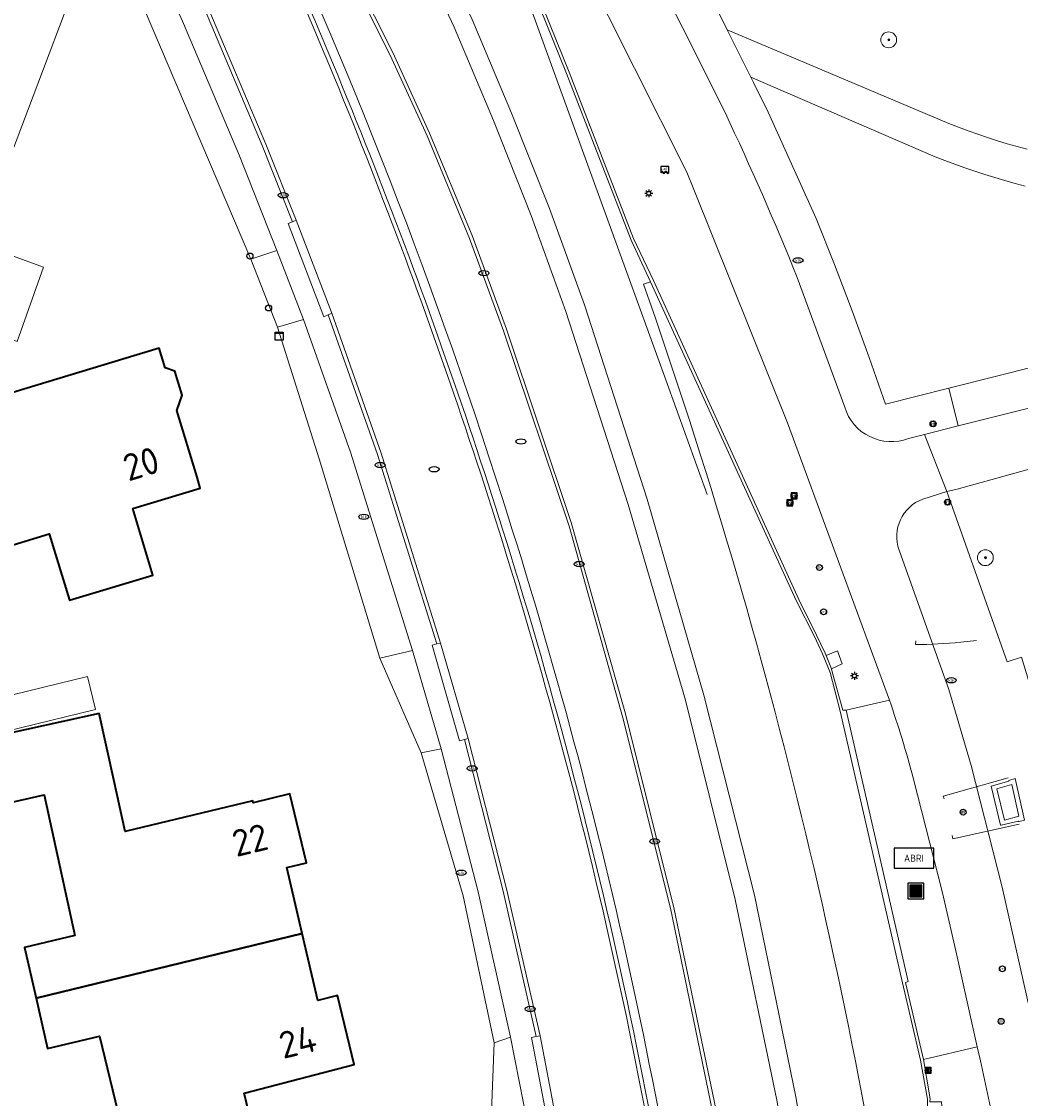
# Model space of a CAD drawing. Header units: metres. Extents: x 152610 to 160096, y 456114 to 462495.
# Tile 47 of 256: x 156018 to 156068, y 459219 to 459273. Entities that reach past the tile are written whole.
import ezdxf
from ezdxf.enums import TextEntityAlignment as Align

# ---------------------------------------------------------------- set-up
doc = ezdxf.new("R2010")
doc.units = ezdxf.units.M
doc.header["$LTSCALE"] = 0.5
doc.layers.get('0').update_dxf_attribs({"linetype": 'CONTINUOUS'})
for name, color, linetype, lineweight in [('B-PV-GR-BOOM-S', 251, 'CONTINUOUS', 25), ('B-PV-GR-HAAG-G', 251, 'GR-HAAG1-SO', 13), ('B-PV-IE-MEUBILAIR-S', 251, 'CONTINUOUS', 25), ('B-PV-IE-MEUBILAIR_WEGMEUBILAIR-GV', 251, 'CONTINUOUS', 18), ('B-PV-IE-MEUBILAIR_WEGMEUBILAIR-S', 251, 'CONTINUOUS', 25), ('B-PV-IE-MEUBILAIR_WEGMEUBILAIR_AFVALBAK-S', 251, 'CONTINUOUS', 25), ('B-PV-IE-TERREINAFSCHEIDING_KUNSTMATIG_HEKWERK-G', 251, 'IE-TERREINAFSCHEIDING_KUNSTMATIG-SO', 18), ('B-PV-OG-BEBOUWING-GV', 6, 'CONTINUOUS', 35), ('B-PV-OG-BEBOUWING-T18', 1, 'CONTINUOUS', 18), ('B-PV-OG-BEBOUWING_OVERBOUWING-GV', 251, 'CONTINUOUS', 18), ('B-PV-OG-TERREIN_BEGROEID-GV', 251, 'CONTINUOUS', 18), ('B-PV-OG-WEG-GV', 251, 'CONTINUOUS', 18), ('B-PV-RI-HWA_GOOT_LIJNGOOT-G', 251, 'CONTINUOUS', 18), ('B-PV-VH-GESLOTENVERHARDING-GV', 251, 'CONTINUOUS', 18), ('B-PV-VH-GESLOTENVERHARDING_ASFALT-GV', 251, 'CONTINUOUS', 18), ('B-PV-VH-GESLOTENVERHARDING_BETON-GV', 251, 'CONTINUOUS', 18), ('B-PV-VH-HALFVERHARDING_GRIND-GV', 251, 'CONTINUOUS', 18), ('B-PV-VH-OPENVERHARDING-GV', 251, 'CONTINUOUS', 18), ('B-PV-VH-OPENVERHARDING_BETONSTRAATSTEEN-GV', 251, 'CONTINUOUS', 18), ('B-PV-VH-OPENVERHARDING_TEGEL-GV', 251, 'CONTINUOUS', 18)]:
    doc.layers.add(name, color=color, linetype=linetype, lineweight=lineweight)
doc.styles.add('NLCS-ISO', font='NLCS-ISO.ttf')
doc.styles.add('NLCS-ISO-M750-T18', font='NLCS-ISO.ttf', dxfattribs={"height": 1.35})
doc.linetypes.add('GR-HAAG1-SO', pattern='A,6,[176,NLCS.SHX,S=0.125,R=0,X=0,Y=0],-2', length=8)
doc.linetypes.add('IE-TERREINAFSCHEIDING_KUNSTMATIG-SO', pattern='A,4,[82,NLCS.SHX,S=0.75,R=90,X=0,Y=0],4,-2', length=10)

# ---------------------------------------------------------------- blocks, each defined once
blk = doc.blocks.new('SIE-WEG_AFVALBAK-SO')
h = blk.add_hatch(color=256)
h.dxf.hatch_style = 1
h.paths.add_polyline_path([(-1.5, -1.5), (1.5, -1.5), (1.5, 1.5), (-1.5, 1.5)])
for points in [[(-2, -2), (2, -2), (2, 2), (-2, 2)], [(-1.5, -1.5), (1.5, -1.5), (1.5, 1.5), (-1.5, 1.5)]]:
    blk.add_lwpolyline(points, close=True)
blk = doc.blocks.new('SIE-MEUBILAIR_BORD_INFORMATIE-SO')
h = blk.add_hatch(color=256)
h.dxf.hatch_style = 1
h.paths.add_polyline_path([(0.13, 0.2), (-0.33, 0.2), (-0.33, 0.08), (-0.13, 0.08), (-0.13, -0.65), (0.13, -0.65)])
h = blk.add_hatch(color=256)
h.dxf.hatch_style = 1
edge = h.paths.add_edge_path()
edge.add_arc((0, 0.5), 0.149, 0, 360)
for points in [[(-0.75, -0.75), (0.75, -0.75), (0.75, 0.75), (-0.75, 0.75)], [(0.13, 0.2), (-0.33, 0.2), (-0.33, 0.08), (-0.13, 0.08), (-0.13, -0.65), (0.13, -0.65)]]:
    blk.add_lwpolyline(points, close=True)
blk.add_circle((0, 0.5), 0.149)
blk = doc.blocks.new('SIE-MEUBILAIR_BORD_VERKEER-SO')
blk.add_lwpolyline([(-0.5625, -0.5625), (0.5625, -0.5625), (0.5625, 0.5625), (-0.5625, 0.5625)], close=True)
at = {"style": 'NLCS-ISO'}
blk.add_text('vb', height=0.75, dxfattribs=at).set_placement((0, 0), align=Align.MIDDLE_CENTER)
blk = doc.blocks.new('SIE-MEUBILAIR_BORD_WEGWIJZER-SO')
blk.add_lwpolyline([(-0.75, -0.75), (0.75, -0.75), (0.75, 0.75), (-0.75, 0.75)], close=True)
at = {"style": 'NLCS-ISO'}
blk.add_text('ww', height=0.75, dxfattribs=at).set_placement((0, 0.125), align=Align.MIDDLE_CENTER)
blk = doc.blocks.new('SIE-MEUBILAIR_KAST-SO')
for points in [[(-1, 1), (1, 1), (1, 0.84), (-1, 0.84)], [(-1, 0.76), (1, 0.76), (1, -1), (-1, -1)]]:
    blk.add_lwpolyline(points, close=True)
blk = doc.blocks.new('SIE-MEUBILAIR_PAAL_VRI-SO')
blk.add_circle((0, 0), 0.75)
at = {"style": 'NLCS-ISO'}
blk.add_text('vri', height=0.75, dxfattribs=at).set_placement((-0.08, 0.07), align=Align.MIDDLE_CENTER)
blk = doc.blocks.new('SIE-MEUBILAIR_PAAL_DRUKKNOPPAAL-SO')
blk.add_circle((0, 0), 0.75)
at = {"style": 'NLCS-ISO'}
blk.add_text('dk', height=0.75, dxfattribs=at).set_placement((0, 0.07), align=Align.MIDDLE_CENTER)
blk = doc.blocks.new('SIE-MEUBILAIR_PAAL_VERKEERSBORD-SO')
blk.add_circle((0, 0), 0.75)
at = {"style": 'NLCS-ISO'}
blk.add_text('vb', height=0.75, dxfattribs=at).set_placement((0, 0.07), align=Align.MIDDLE_CENTER)
blk = doc.blocks.new('SIE-MEUBILAIR_PAAL_LICHTMAST-SO')
for points in [[(-0.62, 0), (-1, 0)], [(-0.71, 0.71), (-0.44, 0.44)], [(0, 1), (0, 0.62)], [(0.44, 0.44), (0.71, 0.71)], [(1, 0), (0.62, 0)], [(-0.71, -0.71), (-0.44, -0.44)], [(0, -0.62), (0, -1)], [(0.44, -0.44), (0.71, -0.71)]]:
    blk.add_lwpolyline(points)
blk.add_circle((0, 0), 0.5)
blk = doc.blocks.new('SIE-MEUBILAIR_PAAL-SO')
blk.add_circle((0, 0), 0.75)
blk = doc.blocks.new('SIE-MEUBILAIR_PUT_KOLK-SO')
blk.add_ellipse((0, 0), major_axis=(1.25, 0), ratio=0.54)
at = {"style": 'NLCS-ISO'}
blk.add_text('klk', height=0.75, dxfattribs=at).set_placement((0.03, 0), align=Align.MIDDLE_CENTER)
blk = doc.blocks.new('SIE-MEUBILAIR_PUT_RIOOLPUT-SO')
blk.add_ellipse((0, 0), major_axis=(1.25, 0), ratio=0.54)
blk = doc.blocks.new('SIE-MEUBILAIR_SENSOR_CAMERA-SO')
for p, q in [((1, 0.5), (-1, 0.5)), ((-1, 0.5), (-1, -1.125)), ((1, -1.125), (1, 0.5))]:
    blk.add_line(p, q)
for centre, start, end in [((-0.75, -1.0625), 36.869898, 143.130102), ((-0.75, -1.1875), 36.869898, 143.130102), ((-0.75, -1.3125), 36.869898, 143.130102), ((-0.25, -0.6875), 216.869898, 323.130102), ((-0.25, -0.8125), 216.869898, 323.130102), ((-0.25, -0.9375), 216.869898, 323.130102), ((0.25, -1.0625), 36.869898, 143.130102), ((0.25, -1.1875), 36.869898, 143.130102), ((0.25, -1.3125), 36.869898, 143.130102), ((0.75, -0.6875), 216.869898, 323.130102), ((0.75, -0.8125), 216.869898, 323.130102), ((0.75, -0.9375), 216.869898, 323.130102)]:
    blk.add_arc(centre, 0.3125, start, end)
at = {"style": 'NLCS-ISO'}
blk.add_text('cam', height=0.75, dxfattribs=at).set_placement((0, 0), align=Align.MIDDLE_CENTER)
blk = doc.blocks.new('SIE-WEG_ABRI-SO')
blk.add_lwpolyline([(-5, -2.5), (5, -2.5), (5, 2.5), (-5, 2.5)], close=True)
at = {"style": 'NLCS-ISO'}
blk.add_text('ABRI', height=1.8, dxfattribs=at).set_placement((0, 0), align=Align.MIDDLE_CENTER)
blk = doc.blocks.new('SGR-BOOM_GBKN-SO')
at = {"linetype": 'ByBlock', "lineweight": 18}
h = blk.add_hatch(color=0, dxfattribs=at)
h.dxf.hatch_style = 1
edge = h.paths.add_edge_path()
edge.add_arc((0, 0), 0.25, 0, 360)
at = {"color": 0, "linetype": 'ByBlock', "lineweight": 18}
for radius in [2, 0.25]:
    blk.add_circle((0, 0), radius, dxfattribs=at)
at = {"color": 0, "linetype": 'ByBlock', "lineweight": 18, "style": 'NLCS-ISO'}
blk.add_attdef('SOORT', (2.5, 0), '', height=1.5, dxfattribs=at)

msp = doc.modelspace()

# ---------------------------------------------------------------- linework, layer by layer
at = {"layer": 'B-PV-GR-HAAG-G', "flags": 128}
msp.add_lwpolyline([(156037.724, 459236.103), (156039.841, 459228.887), (156041.412, 459221.474)], dxfattribs=at)
at = {"layer": 'B-PV-IE-MEUBILAIR_WEGMEUBILAIR-GV', "flags": 128}
for points in [[(156061.313, 459170.499), (156061.198, 459177.862), (156060.615, 459188.17), (156059.695, 459198.424), (156058.359, 459208.606), (156056.621, 459218.751), (156054.531, 459228.928), (156051.982, 459239.015), (156049.113, 459248.886), (156045.954, 459258.694), (156044.197, 459263.549), (156042.273, 459268.365), (156040.288, 459273.091), (156038.05, 459277.82), (156037.608, 459278.707), (156034.55, 459284.843), (156031.649, 459290.25), (156031.574, 459290.373)], [(156023.696, 459280.471), (156026.841, 459273.504), (156029.708, 459266.727), (156031.232, 459262.882), (156031.417, 459262.957), (156029.893, 459266.803), (156027.024, 459273.584), (156023.871, 459280.567)], [(156036.717, 459278.32), (156037.198, 459277.352), (156039.391, 459272.691), (156041.378, 459267.994), (156043.266, 459263.2), (156045.014, 459258.36), (156048.159, 459248.618), (156051.05, 459238.762), (156053.555, 459228.709), (156055.657, 459218.584), (156057.364, 459208.456), (156058.727, 459198.313), (156059.652, 459188.11), (156060.236, 459177.821), (156060.324, 459170.523)], [(156033.251, 459277.109), (156036.151, 459271.324), (156038.025, 459267.214), (156040.16, 459262.047), (156041.872, 459257.385), (156045.185, 459247.528), (156047.896, 459237.871), (156050.292, 459228.273), (156052.418, 459218.018), (156054.075, 459208.367), (156055.401, 459198.003), (156055.965, 459192.807), (156056.366, 459187.839), (156056.689, 459182.907), (156056.904, 459178.232), (156057.024, 459172.876), (156057.055, 459167.573)], [(156057.215, 459170.598), (156057.19, 459173.007), (156057.065, 459178.217), (156056.855, 459183.155), (156056.546, 459187.886), (156056.094, 459192.958), (156055.571, 459198.048), (156054.213, 459208.6), (156052.581, 459218.147), (156050.475, 459228.221), (156048.019, 459238.072), (156045.278, 459247.72), (156042.031, 459257.461), (156040.296, 459262.194), (156038.147, 459267.353), (156036.299, 459271.413), (156033.523, 459276.931)], [(156042.435, 459276.868), (156045.057, 459270.361), (156048.312, 459261.963), (156049.29, 459259.853), (156056.634, 459243.781), (156057.549, 459241.968), (156057.966, 459241.094), (156058.342, 459240.147), (156058.849, 459238.195), (156061.993, 459224.5), (156062.899, 459220.595), (156063.259, 459218.63), (156063.276, 459217.614), (156063.231, 459216.632), (156062.901, 459212.646), (156063.045, 459203.695), (156063.35, 459195.615), (156064.059, 459185.623), (156064.465, 459176.631), (156064.514, 459170.422)], [(156063.39, 459218.644), (156063.046, 459220.64), (156062.148, 459224.523), (156062.287, 459224.561), (156059.152, 459238.26), (156058.987, 459238.249), (156058.444, 459240.187), (156058.414, 459240.344), (156058.146, 459241.003), (156058.096, 459241.123), (156057.659, 459242.036), (156056.77, 459243.834), (156049.432, 459259.916), (156048.43, 459262.033), (156045.191, 459270.426), (156042.557, 459276.925)]]:
    msp.add_lwpolyline(points, dxfattribs=at)
at = {"layer": 'B-PV-IE-MEUBILAIR_WEGMEUBILAIR-GV'}
for points in [[(156027.955, 459282.394, -0.034493), (156042.016, 459246.114)], [(156042.207, 459246.173, 0.034567), (156028.125, 459282.499)], [(156042.016, 459246.114, -0.048386), (156052.084, 459197.468)], [(156052.283, 459197.489, 0.048395), (156042.207, 459246.173)]]:
    msp.add_lwpolyline(points, format="xyb", dxfattribs=at)
at = {"layer": 'B-PV-IE-MEUBILAIR_WEGMEUBILAIR-GV', "flags": 128}
for points in [[(156033.217, 459258.266), (156031.417, 459262.957), (156031.232, 459262.882), (156031.019, 459262.796), (156032.813, 459258.094), (156033.033, 459258.187)], [(156038.705, 459241.639), (156035.706, 459251.205), (156033.217, 459258.266), (156033.033, 459258.187), (156035.516, 459251.142), (156038.511, 459241.59)], [(156038.511, 459241.59), (156038.28, 459241.532), (156039.663, 459236.712), (156039.9, 459236.772), (156040.094, 459236.821), (156038.705, 459241.639)], [(156039.9, 459236.772), (156041.852, 459229.128), (156043.525, 459221.791), (156043.72, 459221.833), (156042.046, 459229.175), (156040.094, 459236.821)], [(156068.145, 459232.699), (156067.667, 459234.8), (156067.353, 459234.713), (156067.363, 459234.672), (156066.464, 459234.426), (156066.938, 459232.455), (156066.96, 459232.46), (156067.848, 459232.659), (156067.854, 459232.633), (156067.882, 459232.639)], [(156066.796, 459234.293), (156067.514, 459234.508), (156067.86, 459232.912), (156067.131, 459232.712), (156066.747, 459234.281)], [(156044.663, 459216.884), (156043.72, 459221.833), (156043.525, 459221.791), (156043.283, 459221.738), (156044.233, 459216.808), (156044.466, 459216.849)]]:
    msp.add_lwpolyline(points, close=True, dxfattribs=at)
at = {"layer": 'B-PV-IE-TERREINAFSCHEIDING_KUNSTMATIG_HEKWERK-G', "flags": 128}
msp.add_lwpolyline([(156052.15, 459249.12), (156050.065, 459254.903), (156037.847, 459288.558)], dxfattribs=at)
at = {"layer": 'B-PV-IE-TERREINAFSCHEIDING_KUNSTMATIG_HEKWERK-G'}
for points in [[(156041.838, 459248.87, 0.033949), (156028.504, 459282.689)], [(156052.579, 459199.204, 0.048662), (156041.838, 459248.87)]]:
    msp.add_lwpolyline(points, format="xyb", dxfattribs=at)
at = {"layer": 'B-PV-OG-BEBOUWING-GV', "flags": 128}
for points in [[(156012.483, 459252.862), (156014.545, 459252.159), (156015.274, 459249.753), (156016.279, 459246.436), (156016.309, 459246.336), (156018.968, 459247.143), (156019.983, 459243.793), (156024.194, 459245.068), (156023.18, 459248.417), (156026.587, 459249.449), (156026.42, 459250), (156025.403, 459253.359), (156025.67, 459254.143), (156025.307, 459255.34), (156024.811, 459255.509), (156024.511, 459256.501), (156016.573, 459254.098), (156015.303, 459254.529), (156016.243, 459257.296), (156014.206, 459257.988)], [(156018.306, 459223.726), (156031.729, 459226.986), (156030.95, 459230.311), (156031.941, 459230.551), (156031.1, 459234.029), (156029.257, 459233.575), (156029.233, 459233.672), (156022.798, 459232.125), (156022.222, 459234.746), (156021.491, 459238.083), (156015.971, 459236.87), (156016.705, 459233.534), (156018.706, 459233.974), (156020.263, 459226.887), (156017.729, 459226.278)], [(156031.729, 459226.986), (156018.306, 459223.726), (156018.881, 459221.181), (156021.506, 459221.813), (156022.558, 459217.438), (156023.258, 459214.528), (156021.422, 459214.069), (156022.121, 459211.151), (156025.762, 459212.046), (156025.774, 459211.997), (156027.957, 459212.542), (156027.4, 459214.769), (156029.669, 459215.315), (156028.797, 459218.939), (156034.348, 459220.378), (156033.511, 459223.856), (156032.519, 459223.618)]]:
    msp.add_lwpolyline(points, close=True, dxfattribs=at)
at = {"layer": 'B-PV-OG-BEBOUWING_OVERBOUWING-GV', "flags": 128}
for points in [[(156018.686, 459260.598), (156015.488, 459261.76), (156014.206, 459257.988), (156016.243, 459257.296), (156017.354, 459256.845)], [(156021.302, 459238.286), (156020.898, 459239.953), (156015.582, 459238.663), (156015.987, 459236.997)]]:
    msp.add_lwpolyline(points, close=True, dxfattribs=at)
at = {"layer": 'B-PV-OG-TERREIN_BEGROEID-GV', "flags": 128}
for points in [[(156030.448, 459261.429), (156028.559, 459266.212), (156025.694, 459273.002), (156022.021, 459281.095), (156021.462, 459280.921), (156021.057, 459280.551), (156021.665, 459278.523), (156029.138, 459260.996)], [(156030.479, 459257.563), (156032.588, 459250.93), (156035.637, 459240.879), (156037.291, 459241.26), (156034.156, 459251.261), (156031.793, 459257.954)], [(156037.724, 459236.103), (156039.841, 459228.887), (156041.412, 459221.474), (156042.232, 459221.769), (156040.594, 459229.092), (156038.728, 459236.298)]]:
    msp.add_lwpolyline(points, close=True, dxfattribs=at)
for points in [[(156068.183, 459264.683), (156067.669, 459264.817), (156067.157, 459264.959), (156066.647, 459265.108), (156066.14, 459265.265), (156065.635, 459265.43), (156065.132, 459265.603), (156064.632, 459265.783), (156064.135, 459265.97), (156063.641, 459266.165), (156054.348, 459270.175), (156054.485, 459269.899), (156055.224, 459268.41), (156057.635, 459263.053), (156058.557, 459260.727), (156059.447, 459258.388), (156060.306, 459256.038), (156061.133, 459253.676), (156064.327, 459254.485), (156073.331, 459256.764)], [(156070.571, 459251.003), (156064.742, 459249.39), (156064.234, 459249.279), (156067.278, 459240.69), (156067.999, 459240.933)]]:
    msp.add_lwpolyline(points, dxfattribs=at)
at = {"layer": 'B-PV-OG-WEG-GV'}
for points in [[(156027.955, 459282.394, -0.034493), (156042.016, 459246.114)], [(156042.016, 459246.114, -0.048386), (156052.084, 459197.468)], [(156068.291, 459198.402, 0.061483), (156065.761, 459221.269)]]:
    msp.add_lwpolyline(points, format="xyb", dxfattribs=at)
at = {"layer": 'B-PV-OG-WEG-GV', "flags": 128}
for points in [[(156042.557, 459276.925), (156045.191, 459270.426), (156048.43, 459262.033), (156049.432, 459259.916), (156056.77, 459243.834), (156057.659, 459242.036), (156058.096, 459241.123), (156058.146, 459241.003), (156058.712, 459241.237), (156058.959, 459240.583), (156058.414, 459240.344), (156058.444, 459240.187), (156058.987, 459238.249), (156059.152, 459238.26), (156061.334, 459238.76), (156056.195, 459252.75), (156051.479, 459264.512), (156051.114, 459265.385), (156043.207, 459281.142)], [(156057.055, 459167.573), (156057.024, 459172.876), (156056.904, 459178.232), (156056.689, 459182.907), (156056.366, 459187.839), (156055.965, 459192.807), (156055.401, 459198.003), (156054.075, 459208.367), (156052.418, 459218.018), (156050.292, 459228.273), (156047.896, 459237.871), (156045.185, 459247.528), (156041.872, 459257.385), (156040.16, 459262.047), (156038.025, 459267.214), (156036.151, 459271.324), (156033.251, 459277.109)], [(156065.761, 459221.269), (156063.046, 459220.64), (156063.39, 459218.644), (156063.379, 459218.5), (156063.956, 459218.496), (156064.008, 459217.849), (156063.423, 459217.802), (156063.415, 459217.627), (156063.376, 459216.624), (156063.044, 459212.63), (156063.199, 459203.667), (156063.487, 459195.633), (156064.201, 459185.652), (156064.613, 459176.663), (156064.714, 459164.645)]]:
    msp.add_lwpolyline(points, dxfattribs=at)
msp.add_lwpolyline([(156016.522, 459264.805), (156016.779, 459265.563), (156021.665, 459278.523), (156021.057, 459280.551), (156017.976, 459276.082), (156017.667, 459276.292), (156017.542, 459276.081), (156016.812, 459274.407), (156014.72, 459269.022)], close=True, dxfattribs=at)
at = {"layer": 'B-PV-RI-HWA_GOOT_LIJNGOOT-G', "flags": 128}
for points in [[(156062.656, 459241.558), (156062.663, 459241.752)], [(156065.73, 459241.76), (156064.93, 459241.674)], [(156064.087, 459233.784), (156064.051, 459233.916), (156067.321, 459234.843)], [(156064.49, 459231.926), (156064.528, 459231.761), (156067.883, 459232.505)]]:
    msp.add_lwpolyline(points, dxfattribs=at)
at = {"layer": 'B-PV-RI-HWA_GOOT_LIJNGOOT-G'}
msp.add_lwpolyline([(156064.93, 459241.674, -0.021975), (156062.656, 459241.558)], format="xyb", dxfattribs=at)
at = {"layer": 'B-PV-VH-GESLOTENVERHARDING-GV', "flags": 128}
for points in [[(156053.049, 459268.386), (156046.662, 459281.14), (156046.055, 459282.381), (156043.207, 459281.142), (156051.114, 459265.385), (156051.479, 459264.512), (156056.195, 459252.75), (156061.334, 459238.76)], [(156048.938, 459259.728), (156049.29, 459259.853), (156048.312, 459261.963), (156045.057, 459270.361), (156042.435, 459276.868), (156040.958, 459280.164), (156037.608, 459278.707), (156038.05, 459277.82), (156040.288, 459273.091), (156042.273, 459268.365), (156044.197, 459263.549), (156045.954, 459258.694), (156049.113, 459248.886), (156051.982, 459239.015), (156054.531, 459228.928), (156056.621, 459218.751), (156058.359, 459208.606), (156059.695, 459198.424), (156060.615, 459188.17), (156061.198, 459177.862), (156061.313, 459170.499)], [(156037.198, 459277.352), (156039.391, 459272.691), (156041.378, 459267.994), (156043.266, 459263.2), (156045.014, 459258.36), (156048.159, 459248.618), (156051.05, 459238.762), (156053.555, 459228.709), (156055.657, 459218.584), (156057.364, 459208.456), (156058.727, 459198.313), (156059.652, 459188.11), (156060.236, 459177.821), (156060.324, 459170.523)], [(156060.324, 459170.523), (156060.236, 459177.821), (156059.652, 459188.11), (156058.727, 459198.313), (156057.364, 459208.456), (156055.657, 459218.584), (156053.555, 459228.709), (156051.05, 459238.762), (156048.159, 459248.618), (156045.014, 459258.36), (156043.266, 459263.2), (156041.378, 459267.994), (156039.391, 459272.691), (156037.198, 459277.352)], [(156033.523, 459276.931), (156036.299, 459271.413), (156038.147, 459267.353), (156040.296, 459262.194), (156042.031, 459257.461), (156045.278, 459247.72), (156048.019, 459238.072), (156050.475, 459228.221), (156052.581, 459218.147), (156054.213, 459208.6), (156055.571, 459198.048), (156056.094, 459192.958), (156056.546, 459187.886), (156056.855, 459183.155), (156057.065, 459178.217), (156057.19, 459173.007), (156057.215, 459170.598)], [(156061.313, 459170.499), (156061.198, 459177.862), (156060.615, 459188.17), (156059.695, 459198.424), (156058.359, 459208.606), (156056.621, 459218.751), (156054.531, 459228.928), (156051.982, 459239.015), (156049.113, 459248.886), (156045.954, 459258.694), (156044.197, 459263.549), (156042.273, 459268.365), (156040.288, 459273.091)], [(156059.078, 459253.529), (156056.681, 459260.078)], [(156063.014, 459248.897), (156064.234, 459249.279), (156063.096, 459252.153), (156062.29, 459251.95)], [(156069.021, 459220.436), (156067.015, 459229.327), (156065.459, 459235.465), (156064.33, 459239.288), (156061.817, 459246.326)], [(156062.537, 459234.838), (156064.006, 459229.038), (156064.687, 459226.113), (156065.761, 459221.269)]]:
    msp.add_lwpolyline(points, dxfattribs=at)
at = {"layer": 'B-PV-VH-GESLOTENVERHARDING-GV'}
for points in [[(156056.681, 459260.078, 0.014626), (156053.049, 459268.386)], [(156062.416, 459203.618, 0.051261), (156048.938, 459259.728)], [(156062.29, 459251.95, -0.431838), (156059.078, 459253.529)], [(156061.817, 459246.326, -0.408103), (156063.014, 459248.897)], [(156061.334, 459238.76, -0.018119), (156062.537, 459234.838)], [(156065.761, 459221.269, -0.061483), (156068.291, 459198.402)]]:
    msp.add_lwpolyline(points, format="xyb", dxfattribs=at)
at = {"layer": 'B-PV-VH-GESLOTENVERHARDING_ASFALT-GV', "flags": 128}
for points in [[(156049.29, 459259.853), (156048.938, 459259.728)], [(156062.416, 459203.618), (156063.045, 459203.695), (156062.901, 459212.646), (156063.231, 459216.632), (156063.276, 459217.614), (156063.259, 459218.63), (156062.899, 459220.595), (156061.993, 459224.5), (156058.849, 459238.195), (156058.342, 459240.147), (156057.966, 459241.094), (156057.549, 459241.968), (156056.634, 459243.781), (156049.29, 459259.853)], [(156073.938, 459254.881), (156064.806, 459252.583), (156063.096, 459252.153), (156064.234, 459249.279), (156064.742, 459249.39), (156070.571, 459251.003)]]:
    msp.add_lwpolyline(points, dxfattribs=at)
at = {"layer": 'B-PV-VH-GESLOTENVERHARDING_ASFALT-GV'}
msp.add_lwpolyline([(156048.938, 459259.728, -0.051261), (156062.416, 459203.618)], format="xyb", dxfattribs=at)
at = {"layer": 'B-PV-VH-GESLOTENVERHARDING_BETON-GV', "flags": 128}
for points in [[(156033.251, 459277.109), (156036.151, 459271.324), (156038.025, 459267.214), (156040.16, 459262.047), (156041.872, 459257.385), (156045.185, 459247.528), (156047.896, 459237.871), (156050.292, 459228.273), (156052.418, 459218.018), (156054.075, 459208.367), (156055.401, 459198.003), (156055.965, 459192.807), (156056.366, 459187.839), (156056.689, 459182.907), (156056.904, 459178.232), (156057.024, 459172.876), (156057.055, 459167.573)], [(156057.215, 459170.598), (156057.19, 459173.007), (156057.065, 459178.217), (156056.855, 459183.155), (156056.546, 459187.886), (156056.094, 459192.958), (156055.571, 459198.048), (156054.213, 459208.6), (156052.581, 459218.147), (156050.475, 459228.221), (156048.019, 459238.072), (156045.278, 459247.72), (156042.031, 459257.461), (156040.296, 459262.194), (156038.147, 459267.353), (156036.299, 459271.413), (156033.523, 459276.931)], [(156042.435, 459276.868), (156045.057, 459270.361), (156048.312, 459261.963), (156049.29, 459259.853), (156056.634, 459243.781), (156057.549, 459241.968), (156057.966, 459241.094), (156058.342, 459240.147), (156058.849, 459238.195), (156061.993, 459224.5), (156062.899, 459220.595), (156063.259, 459218.63), (156063.276, 459217.614), (156063.231, 459216.632), (156062.901, 459212.646), (156063.045, 459203.695), (156063.35, 459195.615), (156064.059, 459185.623), (156064.465, 459176.631), (156064.514, 459170.422)], [(156063.39, 459218.644), (156063.046, 459220.64), (156062.148, 459224.523), (156062.287, 459224.561), (156059.152, 459238.26), (156058.987, 459238.249), (156058.444, 459240.187), (156058.414, 459240.344), (156058.146, 459241.003), (156058.096, 459241.123), (156057.659, 459242.036), (156056.77, 459243.834), (156049.432, 459259.916), (156048.43, 459262.033), (156045.191, 459270.426), (156042.557, 459276.925)]]:
    msp.add_lwpolyline(points, dxfattribs=at)
at = {"layer": 'B-PV-VH-HALFVERHARDING_GRIND-GV', "flags": 128}
msp.add_lwpolyline([(156041.206, 459216.274), (156042.79, 459216.505), (156043.314, 459216.221), (156042.232, 459221.769), (156041.412, 459221.474)], close=True, dxfattribs=at)
at = {"layer": 'B-PV-VH-OPENVERHARDING-GV', "flags": 128}
for points in [[(156021.86, 459281.481), (156021.938, 459281.293), (156022.021, 459281.095), (156025.694, 459273.002), (156028.559, 459266.212), (156030.448, 459261.429), (156031.793, 459257.954)], [(156049.109, 459162.046), (156049.181, 459171.454), (156048.868, 459181.162), (156048.524, 459187.154), (156048.108, 459192.161), (156047.58, 459197.613), (156046.785, 459203.874), (156045.737, 459210.961), (156044.867, 459215.894), (156044.663, 459216.884), (156043.72, 459221.833), (156042.046, 459229.175), (156040.094, 459236.821), (156038.705, 459241.639), (156035.706, 459251.205), (156033.217, 459258.266), (156031.417, 459262.957), (156029.893, 459266.803), (156027.024, 459273.584), (156023.871, 459280.567)], [(156031.793, 459257.954), (156034.156, 459251.261), (156037.291, 459241.26), (156038.728, 459236.298), (156040.594, 459229.092), (156042.232, 459221.769), (156043.314, 459216.221), (156044.285, 459210.745), (156045.368, 459203.529), (156046.165, 459197.546), (156046.613, 459192.345), (156047.027, 459187.43), (156047.404, 459181.285), (156047.714, 459171.587), (156047.666, 459161.299)]]:
    msp.add_lwpolyline(points, dxfattribs=at)
at = {"layer": 'B-PV-VH-OPENVERHARDING_BETONSTRAATSTEEN-GV'}
for points in [[(156042.016, 459246.114, 0.034493), (156027.955, 459282.394)], [(156052.084, 459197.468, 0.048386), (156042.016, 459246.114)]]:
    msp.add_lwpolyline(points, format="xyb", dxfattribs=at)
at = {"layer": 'B-PV-VH-OPENVERHARDING_BETONSTRAATSTEEN-GV', "flags": 128}
msp.add_lwpolyline([(156023.871, 459280.567), (156027.024, 459273.584), (156029.893, 459266.803), (156031.417, 459262.957), (156033.217, 459258.266), (156035.706, 459251.205), (156038.705, 459241.639), (156040.094, 459236.821), (156042.046, 459229.175), (156043.72, 459221.833), (156044.663, 459216.884), (156044.867, 459215.894), (156045.737, 459210.961), (156046.785, 459203.874), (156047.58, 459197.613), (156048.108, 459192.161), (156048.524, 459187.154), (156048.868, 459181.162), (156049.181, 459171.454), (156049.109, 459162.046)], dxfattribs=at)
at = {"layer": 'B-PV-VH-OPENVERHARDING_TEGEL-GV', "flags": 128}
for points in [[(156046.662, 459281.14), (156053.049, 459268.386)], [(156062.29, 459251.95), (156063.096, 459252.153), (156064.806, 459252.583), (156064.327, 459254.485), (156061.133, 459253.676), (156060.306, 459256.038), (156059.447, 459258.388), (156058.557, 459260.727), (156057.635, 459263.053), (156055.224, 459268.41), (156054.485, 459269.899), (156054.348, 459270.175), (156053.16, 459272.569), (156049.98, 459278.978)], [(156068.282, 459266.539), (156067.78, 459266.674), (156067.279, 459266.818), (156066.782, 459266.968), (156066.286, 459267.127), (156065.793, 459267.293), (156065.302, 459267.467), (156064.815, 459267.648), (156064.33, 459267.837), (156053.16, 459272.569), (156054.348, 459270.175), (156063.641, 459266.165), (156064.135, 459265.97), (156064.632, 459265.783), (156065.132, 459265.603), (156065.635, 459265.43), (156066.14, 459265.265), (156066.647, 459265.108), (156067.157, 459264.959), (156067.669, 459264.817), (156068.183, 459264.683)], [(156094.054, 459271.413), (156092.365, 459269.205), (156089.739, 459266.051), (156086.976, 459263.501), (156083.525, 459260.948), (156077.792, 459258.082), (156073.331, 459256.764), (156064.327, 459254.485), (156064.806, 459252.583), (156073.938, 459254.881), (156078.741, 459256.333), (156083.284, 459258.489), (156087.449, 459261.308), (156093.787, 459267.747)], [(156056.681, 459260.078), (156059.078, 459253.529)], [(156069.173, 459237.052), (156067.999, 459240.933), (156067.278, 459240.69), (156064.234, 459249.279), (156063.014, 459248.897)], [(156061.817, 459246.326), (156064.33, 459239.288), (156065.459, 459235.465), (156067.015, 459229.327), (156069.021, 459220.436)], [(156061.334, 459238.76), (156059.152, 459238.26), (156062.287, 459224.561), (156062.148, 459224.523), (156063.046, 459220.64), (156065.761, 459221.269)], [(156065.761, 459221.269), (156064.687, 459226.113), (156064.006, 459229.038), (156062.537, 459234.838)]]:
    msp.add_lwpolyline(points, dxfattribs=at)
at = {"layer": 'B-PV-VH-OPENVERHARDING_TEGEL-GV'}
for points in [[(156053.049, 459268.386, -0.014626), (156056.681, 459260.078)], [(156059.078, 459253.529, 0.431838), (156062.29, 459251.95)], [(156063.014, 459248.897, 0.408103), (156061.817, 459246.326)], [(156062.537, 459234.838, 0.018119), (156061.334, 459238.76)]]:
    msp.add_lwpolyline(points, format="xyb", dxfattribs=at)
at = {"layer": 'B-PV-VH-OPENVERHARDING_TEGEL-GV', "flags": 128}
for points in [[(156030.479, 459257.563), (156031.793, 459257.954), (156030.448, 459261.429), (156029.138, 459260.996)], [(156037.291, 459241.26), (156035.637, 459240.879), (156037.724, 459236.103), (156038.728, 459236.298)], [(156058.146, 459241.003), (156058.414, 459240.344), (156058.959, 459240.583), (156058.712, 459241.237)]]:
    msp.add_lwpolyline(points, close=True, dxfattribs=at)

# ---------------------------------------------------------------- block references
at = {"layer": 'B-PV-GR-BOOM-S', "xscale": 0.2, "yscale": 0.2, "zscale": 0.2}
for p in [(156061.298, 459272.055), (156066.173, 459245.941)]:
    msp.add_blockref('SGR-BOOM_GBKN-SO', p, dxfattribs=at)
at = {"layer": 'B-PV-IE-MEUBILAIR-S', "xscale": 0.2, "yscale": 0.2, "zscale": 0.2}
for name, p in [('SIE-MEUBILAIR_SENSOR_CAMERA-SO', (156050.008, 459265.572)), ('SIE-MEUBILAIR_PUT_KOLK-SO', (156030.767, 459264.219)), ('SIE-MEUBILAIR_PAAL_LICHTMAST-SO', (156049.201, 459264.316)), ('SIE-MEUBILAIR_PAAL-SO', (156029.09, 459261.153)), ('SIE-MEUBILAIR_PUT_KOLK-SO', (156056.727, 459260.935)), ('SIE-MEUBILAIR_PUT_KOLK-SO', (156040.886, 459260.289)), ('SIE-MEUBILAIR_PAAL-SO', (156030.03, 459258.534)), ('SIE-MEUBILAIR_KAST-SO', (156030.559, 459257.107)), ('SIE-MEUBILAIR_PAAL_VERKEERSBORD-SO', (156063.533, 459252.693)), ('SIE-MEUBILAIR_BORD_VERKEER-SO', (156063.533, 459252.693)), ('SIE-MEUBILAIR_PUT_RIOOLPUT-SO', (156042.754, 459251.801)), ('SIE-MEUBILAIR_PUT_KOLK-SO', (156035.654, 459250.611)), ('SIE-MEUBILAIR_PUT_RIOOLPUT-SO', (156038.378, 459250.401)), ('SIE-MEUBILAIR_BORD_WEGWIJZER-SO', (156056.525, 459249.067)), ('SIE-MEUBILAIR_PAAL_VERKEERSBORD-SO', (156056.525, 459249.067)), ('SIE-MEUBILAIR_BORD_VERKEER-SO', (156056.525, 459249.067)), ('SIE-MEUBILAIR_BORD_WEGWIJZER-SO', (156056.317, 459248.712)), ('SIE-MEUBILAIR_PAAL_VERKEERSBORD-SO', (156056.317, 459248.712)), ('SIE-MEUBILAIR_BORD_VERKEER-SO', (156056.317, 459248.712)), ('SIE-MEUBILAIR_PAAL_VERKEERSBORD-SO', (156064.269, 459248.743)), ('SIE-MEUBILAIR_BORD_VERKEER-SO', (156064.269, 459248.743)), ('SIE-MEUBILAIR_PUT_KOLK-SO', (156034.828, 459248.002)), ('SIE-MEUBILAIR_PUT_KOLK-SO', (156045.691, 459245.618)), ('SIE-MEUBILAIR_PAAL_DRUKKNOPPAAL-SO', (156057.804, 459245.445)), ('SIE-MEUBILAIR_PAAL_VRI-SO', (156058.015, 459243.214)), ('SIE-MEUBILAIR_PAAL_LICHTMAST-SO', (156059.57, 459239.982)), ('SIE-MEUBILAIR_PUT_KOLK-SO', (156064.457, 459239.761)), ('SIE-MEUBILAIR_PUT_KOLK-SO', (156040.292, 459235.314)), ('SIE-MEUBILAIR_PAAL_VRI-SO', (156065.051, 459233.107)), ('SIE-MEUBILAIR_PAAL_DRUKKNOPPAAL-SO', (156065.051, 459233.107)), ('SIE-MEUBILAIR_PUT_KOLK-SO', (156049.498, 459231.633)), ('SIE-MEUBILAIR_PUT_KOLK-SO', (156039.746, 459230.053)), ('SIE-MEUBILAIR_PAAL_VRI-SO', (156067.028, 459225.204)), ('SIE-MEUBILAIR_PUT_KOLK-SO', (156043.22, 459223.182)), ('SIE-MEUBILAIR_PAAL_DRUKKNOPPAAL-SO', (156066.967, 459222.559)), ('SIE-MEUBILAIR_BORD_INFORMATIE-SO', (156063.287, 459220.087)), ('SIE-MEUBILAIR_PAAL_VERKEERSBORD-SO', (156063.287, 459220.087)), ('SIE-MEUBILAIR_BORD_VERKEER-SO', (156063.287, 459220.087))]:
    msp.add_blockref(name, p, dxfattribs=at)
at = {"layer": 'B-PV-IE-MEUBILAIR_WEGMEUBILAIR-S', "xscale": 0.2, "yscale": 0.2, "zscale": 0.2}
msp.add_blockref('SIE-WEG_ABRI-SO', (156062.567, 459230.785), dxfattribs=at)
at = {"layer": 'B-PV-IE-MEUBILAIR_WEGMEUBILAIR_AFVALBAK-S', "xscale": 0.2, "yscale": 0.2, "zscale": 0.2}
msp.add_blockref('SIE-WEG_AFVALBAK-SO', (156062.67, 459229.131), dxfattribs=at)

# ---------------------------------------------------------------- texts
at = {"layer": 'B-PV-OG-BEBOUWING-T18', "style": 'NLCS-ISO-M750-T18'}
for s, rotation, p in [('20', 16.8, (156023.602, 459250.679)), ('22', 13.6, (156029.091, 459231.702)), ('24', 13.5, (156031.499, 459221.532))]:
    msp.add_text(s, height=1.35, rotation=rotation, dxfattribs=at).set_placement(p, align=Align.MIDDLE)

doc.saveas('drawing.dxf')
